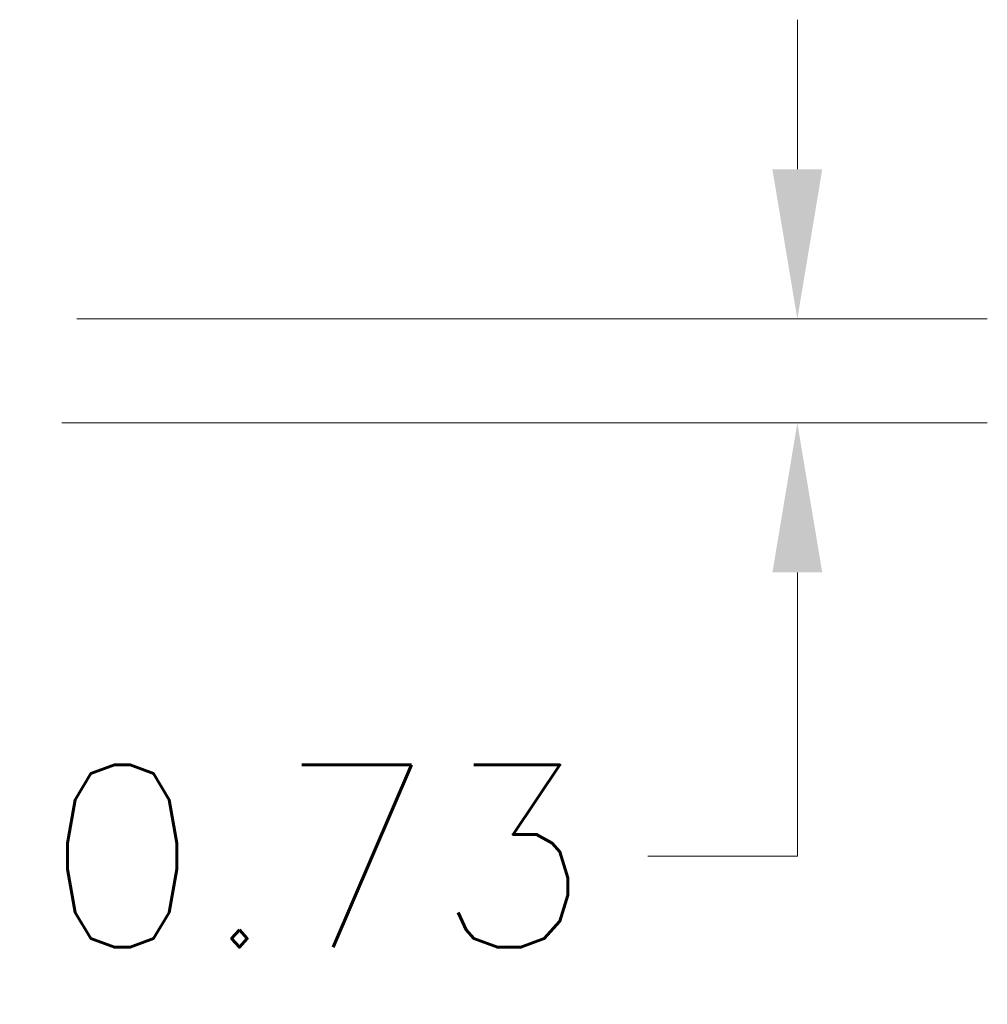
# Model space of a CAD drawing. Header units: inches. Extents: x 1 to 177, y 1 to 112.
# Tile 47 of 70: x 65 to 72, y 94 to 101. Entities that reach past the tile are written whole.
import ezdxf

# ---------------------------------------------------------------- set-up
doc = ezdxf.new("R2010")
doc.units = ezdxf.units.IN
doc.header["$LTSCALE"] = 10.666667
doc.header["$MEASUREMENT"] = 0
doc.layers.add('Dimension (ANSI)', color=7, linetype='Continuous', lineweight=13)
doc.styles.add('Note Text (ANSI)', font='RomanS.shx')
doc.dimstyles.new('Default (ANSI)', dxfattribs={"dimscale": 10.666667, "dimtxt": 0.12, "dimasz": 0.098425, "dimexe": 0.125, "dimexo": 0.0625, "dimgap": 0.031496, "dimtad": 0, "dimtih": 1, "dimtoh": 1, "dimrnd": 1e-08, "dimzin": 0, "dimdsep": 46, "dimtxsty": 'Note Text (ANSI)', "dimcen": 0.09, "dimdle": 0.393701, "dimclrd": 256, "dimclre": 256, "dimclrt": 256, "dimadec": 0, "dimazin": 0, "dimtfac": 1, "dimtofl": 0, "dimtmove": 0, "dimatfit": 3, "dimfxl": 1, "dimtolj": 1, "dimtzin": 4, "dimlwd": -1, "dimlwe": -1, "dimarcsym": 0})

# ---------------------------------------------------------------- blocks, each defined once
blk = doc.blocks.new('*D12')
at = {"layer": 'Defpoints', "color": 0, "transparency": 16777216}
for p in [(64.703, 98.6005), (70.4255, 98.6005), (64.5977, 97.8705)]:
    blk.add_point(p, dxfattribs=at)
at = {"layer": 'Dimension (ANSI)', "transparency": 16777216}
for p, q in [((70.4255, 99.6504), (70.4255, 100.7003)), ((65.3696, 98.6005), (71.7588, 98.6005)), ((65.2644, 97.8705), (71.7588, 97.8705)), ((70.4255, 96.8207), (70.4255, 94.8298)), ((70.4255, 94.8298), (69.3756, 94.8298))]:
    blk.add_line(p, q, dxfattribs=at)
for points in [[(70.2505, 99.6504), (70.6004, 99.6504), (70.4255, 98.6005)], [(70.2505, 96.8207), (70.6004, 96.8207), (70.4255, 97.8705)]]:
    blk.add_solid(points, dxfattribs=at)
at = {"layer": 'Dimension (ANSI)', "transparency": 16777216, "insert": (65.1387, 95.4698), "char_height": 1.28, "attachment_point": 1, "style": 'Note Text (ANSI)'}
blk.add_mtext('\\A1;0.73', dxfattribs=at)

msp = doc.modelspace()

# ---------------------------------------------------------------- dimensions: what is measured, and where the dimension line sits
at = {"layer": 'Dimension (ANSI)'}
dim = msp.add_linear_dim(base=(70.4255, 98.6005), p1=(64.5977, 97.8705), p2=(64.703, 98.6005), angle=90, dimstyle='Default (ANSI)', override={"dimdec": 2, "dimtp": 0, "dimtm": 0, "dimtdec": 2, "dimatfit": 1}, dxfattribs=at)
dim.commit()
dim.dimension.update_dxf_attribs({"geometry": '*D12', "text_midpoint": (67.0892, 94.8298), "dimtype": 160})

doc.saveas('drawing.dxf')
